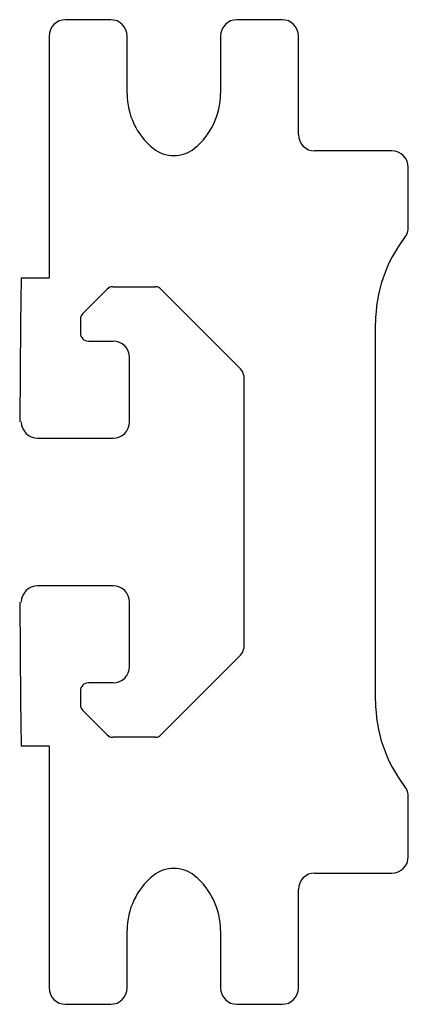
# Model space of a CAD drawing. Header units: millimetres. Extents: x 13.1 to 36.8, y 4.6 to 64.6.
import ezdxf

# ---------------------------------------------------------------- set-up
doc = ezdxf.new("R2010")
doc.units = ezdxf.units.MM
doc.header["$LTSCALE"] = 4.532451
doc.layers.get('0').update_dxf_attribs({"linetype": 'CONTINUOUS'})

msp = doc.modelspace()

# ---------------------------------------------------------------- linework, layer by layer
at = {"color": 7}
for p, q in [((18.622, 64.638), (15.872, 64.638)), ((29.072, 64.638), (26.322, 64.638)), ((14.872, 63.638), (14.872, 48.914)), ((19.622, 60.138), (19.622, 63.638)), ((25.322, 63.638), (25.322, 60.138)), ((30.072, 57.638), (30.072, 63.638)), ((35.772, 56.638), (31.072, 56.638)), ((36.772, 51.991), (36.772, 55.638)), ((13.172, 48.914), (13.122, 46.138)), ((13.172, 48.914), (14.872, 48.914)), ((16.919, 46.735), (18.406, 48.222)), ((18.759, 48.368), (21.335, 48.368)), ((21.689, 48.222), (26.528, 43.383)), ((16.772, 46.381), (16.772, 45.553)), ((13.122, 46.138), (13.072, 40.138)), ((34.772, 23.138), (34.772, 46.138)), ((17.272, 45.053), (18.772, 45.053)), ((19.772, 40.138), (19.772, 44.053)), ((26.772, 26.553), (26.772, 42.724)), ((14.172, 39.138), (18.772, 39.138)), ((18.772, 30.138), (14.172, 30.138)), ((13.072, 29.138), (13.122, 23.138)), ((19.772, 25.224), (19.772, 29.138)), ((26.528, 25.894), (21.689, 21.055)), ((18.772, 24.224), (17.272, 24.224)), ((16.772, 23.724), (16.772, 22.895)), ((13.122, 23.138), (13.172, 20.363)), ((18.406, 21.055), (16.919, 22.542)), ((21.335, 20.908), (18.759, 20.908)), ((14.872, 20.363), (13.172, 20.363)), ((14.872, 20.363), (14.872, 5.638)), ((36.772, 13.638), (36.772, 17.286)), ((31.072, 12.638), (35.772, 12.638)), ((30.072, 5.638), (30.072, 11.638)), ((19.622, 5.638), (19.622, 9.138)), ((25.322, 9.138), (25.322, 5.638)), ((15.872, 4.638), (18.622, 4.638)), ((26.322, 4.638), (29.072, 4.638))]:
    msp.add_line(p, q, dxfattribs=at)
for centre, radius, start, end in [((15.872, 63.638), 1, 90, 180), ((18.622, 63.638), 1, 0, 90), ((26.322, 63.638), 1, 90, 180), ((29.072, 63.638), 1, 0, 90), ((23.922, 60.138), 4.3, 180, 230.91779), ((21.022, 60.138), 4.3, 309.08221, 360), ((31.072, 57.638), 1, 180, 270), ((22.472, 58.353), 2, 230.91779, 309.08221), ((35.772, 55.638), 1, 0, 90), ((35.772, 51.991), 1, 322.26499, 360), ((43.335, 46.138), 8.562, 142.26499, 180), ((18.759, 47.868), 0.5, 90, 135), ((21.335, 47.868), 0.5, 45, 90), ((17.272, 46.381), 0.5, 135, 180), ((17.272, 45.553), 0.5, 180, 270), ((18.772, 44.053), 1, 0, 90), ((25.772, 42.724), 1, 0, 45), ((14.172, 40.138), 1, 180, 270), ((18.772, 40.138), 1, 270, 360), ((14.172, 29.138), 1, 90, 180), ((18.772, 29.138), 1, 0, 90), ((25.772, 26.553), 1, 315, 360), ((18.772, 25.224), 1, 270, 360), ((17.272, 23.724), 0.5, 90, 180), ((17.272, 22.895), 0.5, 180, 225), ((43.335, 23.138), 8.562, 180, 217.73501), ((18.759, 21.408), 0.5, 225, 270), ((21.335, 21.408), 0.5, 270, 315), ((35.772, 17.286), 1, 0, 37.73501), ((35.772, 13.638), 1, 270, 360), ((22.472, 10.924), 2, 50.91779, 129.08221), ((31.072, 11.638), 1, 90, 180), ((23.922, 9.138), 4.3, 129.08221, 180), ((21.022, 9.138), 4.3, 0, 50.91779), ((15.872, 5.638), 1, 180, 270), ((18.622, 5.638), 1, 270, 360), ((26.322, 5.638), 1, 180, 270), ((29.072, 5.638), 1, 270, 360)]:
    msp.add_arc(centre, radius, start, end, dxfattribs=at)

doc.saveas('drawing.dxf')
